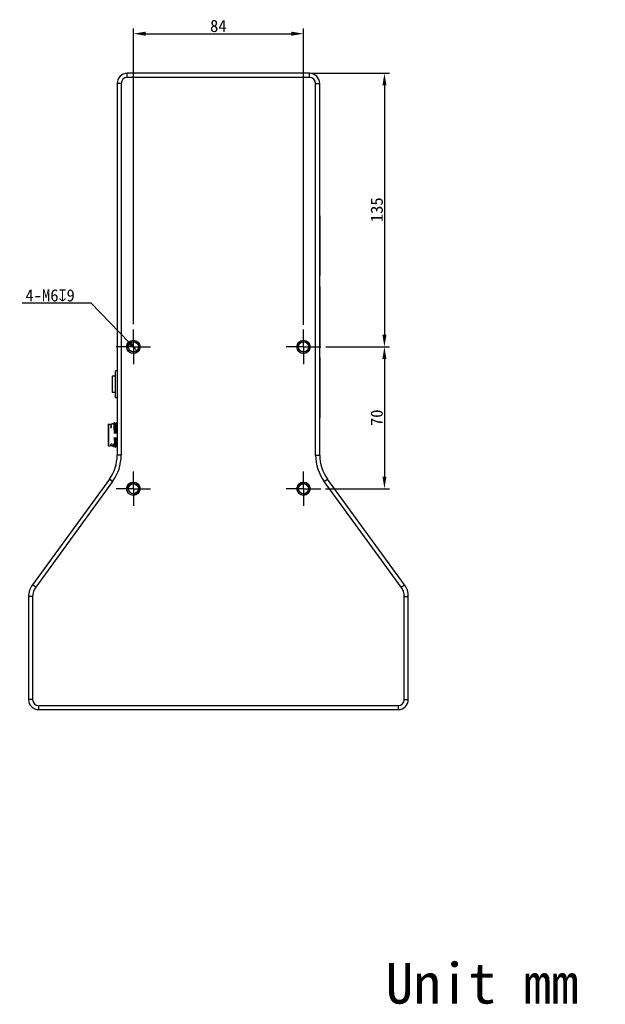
# Model space of a CAD drawing. Header units: millimetres. Extents: x 183 to 967, y 152 to 638.
# Tile 2 of 2: x 677 to 967, y 152 to 638. Entities that reach past the tile are written whole.
import ezdxf

# ---------------------------------------------------------------- set-up
doc = ezdxf.new("R2010")
doc.units = ezdxf.units.MM
doc.header["$LTSCALE"] = 65.34
doc.header["$PDMODE"] = 3
doc.header["$PDSIZE"] = 8
doc.linetypes.add('CENTER', pattern=[0.6, 0.375, -0.075, 0.075, -0.075])
doc.layers.get('0').update_dxf_attribs({"linetype": 'CONTINUOUS'})
doc.layers.get('Defpoints').update_dxf_attribs({"linetype": 'CONTINUOUS'})
for name, color, linetype in [('00_COMPONENTS', 7, 'CONTINUOUS'), ('03_ALL_AXES', 7, 'CONTINUOUS'), ('51__DRAFT_DIMS', 7, 'CONTINUOUS')]:
    doc.layers.add(name, color=color, linetype=linetype)
doc.styles.get("Standard").update_dxf_attribs({"font": 'simfang.ttf'})
doc.dimstyles.new('DIMSTYLE_2', dxfattribs={"dimtxt": 6, "dimasz": 6, "dimexe": 2.5, "dimexo": 0.5, "dimgap": 0.75, "dimtad": 1, "dimdec": 1, "dimdsep": 46, "dimtxsty": 'STANDARD', "dimblk": '_FILLED', "dimblk1": '_FILLED', "dimblk2": '_FILLED', "dimcen": 0.09, "dimclrd": 8, "dimclre": 8, "dimclrt": 256, "dimazin": 2, "dimtp": 0.3, "dimtm": 0.3, "dimtfac": 1, "dimtdec": 1, "dimtofl": 0, "dimtmove": 0, "dimatfit": 3, "dimldrblk": '_FILLED', "dimfxl": 1, "dimtolj": 1, "dimarcsym": 0})
doc.dimstyles.new('DIMSTYLE_3', dxfattribs={"dimtxt": 6, "dimasz": 6, "dimexe": 2.5, "dimexo": 0.5, "dimtad": 1, "dimdsep": 46, "dimtxsty": 'STANDARD', "dimblk": '_FILLED', "dimblk1": '_FILLED', "dimblk2": '_FILLED', "dimcen": 0.09, "dimclrd": 8, "dimclre": 8, "dimclrt": 256, "dimazin": 2, "dimtp": 0.1, "dimtm": 0.1, "dimtfac": 1, "dimtofl": 0, "dimtmove": 0, "dimatfit": 1, "dimldrblk": '_FILLED', "dimfxl": 1, "dimtolj": 1, "dimarcsym": 0})

# ---------------------------------------------------------------- blocks, each defined once
blk = doc.blocks.new('_FILLED')
at = {"color": 0, "linetype": 'ByBlock'}
blk.add_solid([(0, 0), (-1, 0.167), (-1, -0.167)], dxfattribs=at)
blk = doc.blocks.new('*D4')
at = {"layer": '51__DRAFT_DIMS', "color": 8, "lineweight": -2}
for p, q in [((834.6, 476.1), (860.05, 476.1)), ((857.55, 470.1), (857.55, 412.1)), ((828.43, 406.1), (860.05, 406.1))]:
    blk.add_line(p, q, dxfattribs=at)
at = {"layer": 'Defpoints', "color": 0}
for p in [(834.1, 476.1), (827.93, 406.1), (857.55, 406.1)]:
    blk.add_point(p, dxfattribs=at)
at = {"layer": '51__DRAFT_DIMS', "color": 8, "linetype": 'ByBlock', "lineweight": -2, "xscale": 6, "yscale": 6, "zscale": 6}
for p, rotation in [((857.55, 476.1), 90), ((857.55, 406.1), 270)]:
    blk.add_blockref('_FILLED', p, dxfattribs=dict(at, rotation=rotation))
at = {"layer": '51__DRAFT_DIMS', "insert": (850.73, 441.09), "char_height": 6, "attachment_point": 2, "rotation": 90}
blk.add_mtext('\\A1;70', dxfattribs=at)
blk = doc.blocks.new('*D5')
at = {"layer": '51__DRAFT_DIMS', "color": 8, "lineweight": -2}
for p, q in [((733.6, 487.26), (733.6, 633.16)), ((817.6, 487), (817.6, 633.16)), ((739.6, 630.66), (811.6, 630.66))]:
    blk.add_line(p, q, dxfattribs=at)
at = {"layer": 'Defpoints', "color": 0}
for p in [(817.6, 630.66), (733.6, 486.76), (817.6, 486.5)]:
    blk.add_point(p, dxfattribs=at)
at = {"layer": '51__DRAFT_DIMS', "color": 8, "linetype": 'ByBlock', "lineweight": -2, "xscale": 6, "yscale": 6, "zscale": 6, "rotation": 180}
blk.add_blockref('_FILLED', (733.6, 630.66), dxfattribs=at)
at = {"layer": '51__DRAFT_DIMS', "color": 8, "linetype": 'ByBlock', "lineweight": -2, "xscale": 6, "yscale": 6, "zscale": 6}
blk.add_blockref('_FILLED', (817.6, 630.66), dxfattribs=at)
at = {"layer": '51__DRAFT_DIMS', "insert": (775.57, 637.48), "char_height": 6, "attachment_point": 2}
blk.add_mtext('\\A1;84', dxfattribs=at)
blk = doc.blocks.new('*D6')
at = {"layer": '51__DRAFT_DIMS', "color": 8, "lineweight": -2}
for p, q in [((821.6, 611.1), (860.05, 611.1)), ((857.55, 605.1), (857.55, 482.1)), ((828.63, 476.1), (860.05, 476.1))]:
    blk.add_line(p, q, dxfattribs=at)
at = {"layer": 'Defpoints', "color": 0}
for p in [(821.1, 611.1), (828.13, 476.1), (857.55, 476.1)]:
    blk.add_point(p, dxfattribs=at)
at = {"layer": '51__DRAFT_DIMS', "color": 8, "linetype": 'ByBlock', "lineweight": -2, "xscale": 6, "yscale": 6, "zscale": 6}
for p, rotation in [((857.55, 611.1), 90), ((857.55, 476.1), 270)]:
    blk.add_blockref('_FILLED', p, dxfattribs=dict(at, rotation=rotation))
at = {"layer": '51__DRAFT_DIMS', "insert": (850.73, 543.76), "char_height": 6, "attachment_point": 2, "rotation": 90}
blk.add_mtext('\\A1;135', dxfattribs=at)
blk = doc.blocks.new('*D9')
at = {"layer": '51__DRAFT_DIMS', "color": 8, "lineweight": -2}
for p in [(678.66, 497.83), (731.51, 478.26)]:
    blk.add_line(p, (712.58, 497.83), dxfattribs=at)
at = {"layer": 'Defpoints', "color": 0}
for p in [(731.51, 478.26), (735.68, 473.94)]:
    blk.add_point(p, dxfattribs=at)
at = {"layer": '51__DRAFT_DIMS', "color": 8, "linetype": 'ByBlock', "lineweight": -2, "xscale": 6, "yscale": 6, "zscale": 6, "rotation": 314.0371494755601}
blk.add_blockref('_FILLED', (735.68, 473.94), dxfattribs=at)
at = {"layer": '51__DRAFT_DIMS', "insert": (704.68, 504.52), "char_height": 6, "attachment_point": 3}
blk.add_mtext('\\A1;{4-M6{\\fgdt;x}9}', dxfattribs=at)

msp = doc.modelspace()

# ---------------------------------------------------------------- linework, layer by layer
at = {"layer": '00_COMPONENTS'}
for p, q in [((730.596, 609.099), (730.596, 611.099)), ((820.596, 611.099), (730.596, 611.099)), ((820.596, 609.099), (730.596, 609.099)), ((820.596, 609.099), (820.596, 611.099)), ((725.596, 606.099), (725.596, 422.616)), ((727.596, 606.099), (725.596, 606.099)), ((727.596, 606.099), (727.596, 422.616)), ((823.596, 422.616), (823.596, 606.099)), ((823.596, 606.099), (825.596, 606.099)), ((825.596, 422.616), (825.596, 606.099)), ((825.696, 540.799), (825.596, 540.899)), ((825.696, 540.798), (825.696, 511.4)), ((825.696, 538.099), (825.596, 538.099)), ((825.696, 514.099), (825.596, 514.099)), ((825.696, 511.399), (825.596, 511.299)), ((825.696, 505.799), (825.596, 505.899)), ((825.696, 505.798), (825.696, 476.4)), ((825.696, 503.099), (825.596, 503.099)), ((825.696, 479.099), (825.596, 479.099)), ((825.696, 476.399), (825.596, 476.299)), ((825.696, 470.799), (825.596, 470.899)), ((825.696, 468.099), (825.596, 468.099)), ((825.696, 470.798), (825.696, 441.4)), ((724.596, 461.699), (723.196, 461.699)), ((724.596, 463.999), (724.896, 464.299)), ((724.596, 463.999), (724.596, 451.199)), ((725.596, 464.299), (724.896, 464.299)), ((723.096, 461.599), (723.096, 453.599)), ((724.596, 453.499), (723.196, 453.499)), ((724.596, 451.199), (724.896, 450.899)), ((725.596, 450.899), (724.896, 450.899)), ((825.696, 444.099), (825.596, 444.099)), ((721.096, 437.698), (721.096, 427.499)), ((721.296, 437.899), (721.296, 427.299)), ((721.296, 437.899), (722.357, 437.899)), ((722.357, 437.899), (722.37, 437.849)), ((723.187, 437.899), (722.696, 437.899)), ((723.346, 438.057), (723.187, 437.899)), ((723.871, 438.057), (723.346, 438.057)), ((724.176, 438.592), (723.868, 438.059)), ((724.308, 438.598), (724.183, 438.598)), ((724.625, 438.057), (724.316, 438.592)), ((724.871, 438.057), (724.621, 438.057)), ((724.629, 438.05), (724.625, 438.057)), ((725.176, 438.592), (724.868, 438.059)), ((725.308, 438.599), (725.183, 438.599)), ((725.308, 438.599), (725.316, 438.592)), ((725.596, 438.107), (725.316, 438.592)), ((825.696, 441.399), (825.596, 441.299)), ((722.534, 437.349), (722.696, 437.349)), ((722.681, 436.312), (722.64, 436.775)), ((722.696, 435.957), (722.661, 436.31)), ((722.534, 427.849), (722.696, 427.849)), ((723.583, 427.14), (723.583, 428.198)), ((723.583, 428.198), (723.708, 428.198)), ((723.601, 427.818), (723.6, 427.848)), ((723.727, 427.817), (723.727, 427.812)), ((723.727, 427.812), (723.728, 427.793)), ((724.155, 431.438), (724.173, 430.837)), ((724.923, 430.837), (724.905, 431.438)), ((725.155, 431.438), (725.173, 430.837)), ((721.296, 427.299), (722.357, 427.299)), ((722.36, 427.299), (722.359, 427.299)), ((723.187, 427.299), (722.696, 427.299)), ((723.346, 427.14), (723.187, 427.299)), ((723.583, 427.14), (723.346, 427.14)), ((723.583, 427.14), (723.683, 426.966)), ((723.691, 426.959), (723.816, 426.959)), ((723.816, 426.959), (723.824, 426.965)), ((723.824, 426.965), (723.921, 427.133)), ((724.371, 427.14), (723.909, 427.14)), ((724.363, 427.147), (724.367, 427.14)), ((724.367, 427.14), (724.676, 426.605)), ((724.683, 426.599), (724.808, 426.599)), ((724.816, 426.605), (725.124, 427.138)), ((725.371, 427.14), (725.121, 427.14)), ((725.363, 427.147), (725.367, 427.14)), ((725.367, 427.14), (725.596, 426.744)), ((727.596, 422.616), (725.596, 422.616)), ((823.596, 422.616), (825.596, 422.616)), ((721.756, 410.832), (683.766, 358.732)), ((723.372, 409.654), (685.382, 357.553)), ((723.372, 409.654), (721.756, 410.832)), ((827.82, 409.654), (829.436, 410.832)), ((865.81, 357.553), (827.82, 409.654)), ((867.426, 358.732), (829.436, 410.832)), ((685.382, 357.553), (683.766, 358.732)), ((865.81, 357.553), (867.426, 358.732)), ((681.846, 352.84), (681.846, 302.099)), ((683.846, 352.84), (681.846, 352.84)), ((683.846, 352.84), (683.846, 302.099)), ((867.346, 352.84), (869.346, 352.84)), ((867.346, 302.099), (867.346, 352.84)), ((869.346, 302.099), (869.346, 352.84)), ((683.846, 302.099), (681.846, 302.099)), ((867.346, 302.099), (869.346, 302.099)), ((686.846, 299.099), (864.346, 299.099)), ((686.846, 299.099), (686.846, 297.099)), ((686.846, 297.099), (864.346, 297.099)), ((864.346, 299.099), (864.346, 297.099))]:
    msp.add_line(p, q, dxfattribs=at)
msp.add_lwpolyline([(722.357, 437.899), (722.358, 437.892), (722.363, 437.874), (722.37, 437.848)], dxfattribs=at)
for centre, radius in [((733.596, 476.099), 3.3), ((733.596, 476.099), 2.5), ((817.596, 476.099), 3.3), ((817.596, 476.099), 2.5), ((733.596, 406.099), 3.3), ((733.596, 406.099), 2.5), ((817.596, 406.099), 3.3), ((817.596, 406.099), 2.5)]:
    msp.add_circle(centre, radius, dxfattribs=at)
for centre, radius, start, end in [((730.596, 606.099), 5, 90, 180), ((730.596, 606.099), 3, 90, 180), ((820.596, 606.099), 5, 0, 90), ((820.596, 606.099), 3, 0, 90), ((733.596, 476.099), 3, 255, 195), ((817.596, 476.099), 3, 255, 195), ((723.196, 461.599), 0.1, 90, 180), ((723.196, 453.599), 0.1, 180, 270), ((721.296, 437.699), 0.2, 90, 180), ((720.911, 436.843), 1.7, 17.30052, 20.05675), ((720.918, 428.351), 1.693, 339.9412, 342.65212), ((770.043, 430.316), 46.509, 182.61001, 183.04185), ((774.22, 430.519), 50.565, 182.63072, 183.06268), ((736.679, 429.38), 13.024, 186.60515, 186.92438), ((734.804, 429.152), 11.135, 186.92395, 187.26777), ((721.296, 427.499), 0.2, 180, 270), ((705.596, 422.616), 20, 323.90172, 360), ((705.596, 422.616), 22, 323.90172, 360), ((845.596, 422.616), 22, 180, 216.09828), ((845.596, 422.616), 20, 180, 216.09828), ((733.596, 406.099), 3, 255, 195), ((817.596, 406.099), 3, 255, 195), ((691.846, 352.84), 10, 143.90172, 180), ((691.846, 352.84), 8, 143.90172, 180), ((859.346, 352.84), 8, 0, 36.09828), ((859.346, 352.84), 10, 0, 36.09828), ((686.846, 302.099), 5, 180, 270), ((686.846, 302.099), 3, 180, 270), ((864.346, 302.099), 5, 270, 360), ((864.346, 302.099), 3, 270, 360)]:
    msp.add_arc(centre, radius, start, end, dxfattribs=at)
for points, knots in [([(722.37, 437.849), (722.373, 437.839), (722.388, 437.784), (722.405, 437.729), (722.419, 437.685)], [0, 0, 0, 0, 0.1840194, 1, 1, 1, 1]), ([(722.419, 437.685), (722.425, 437.666), (722.453, 437.58), (722.483, 437.494), (722.508, 437.427)], [0, 0, 0, 0, 0.2138258, 1, 1, 1, 1]), ([(723.871, 438.057), (723.877, 438.057), (723.886, 438.033), (723.895, 437.997), (723.906, 437.927), (723.917, 437.834), (723.928, 437.714), (723.939, 437.57), (723.95, 437.401), (723.965, 437.129), (723.984, 436.734), (724.006, 436.202), (724.028, 435.598), (724.043, 435.173), (724.05, 434.95)], [0, 0, 0, 0, 0.0056244, 0.0190771, 0.040913, 0.0711377, 0.1096265, 0.1562226, 0.210696, 0.2727803, 0.4185545, 0.5906851, 0.7857814, 1, 1, 1, 1]), ([(724.176, 438.592), (724.177, 438.593), (724.178, 438.596), (724.181, 438.598), (724.183, 438.598)], [0, 0, 0, 0, 0.3370076, 1, 1, 1, 1]), ([(724.308, 438.598), (724.31, 438.598), (724.313, 438.596), (724.315, 438.593), (724.316, 438.592)], [0, 0, 0, 0, 0.6631755, 1, 1, 1, 1]), ([(724.316, 438.592), (724.316, 438.591), (724.319, 438.585), (724.321, 438.578), (724.323, 438.573)], [0, 0, 0, 0, 0.1963361, 1, 1, 1, 1]), ([(724.8, 434.95), (724.793, 435.163), (724.78, 435.571), (724.759, 436.152), (724.738, 436.669), (724.717, 437.113), (724.696, 437.475), (724.678, 437.724), (724.662, 437.876), (724.652, 437.956), (724.642, 438.011), (724.634, 438.041), (724.629, 438.05)], [0, 0, 0, 0, 0.2056164, 0.3939069, 0.5614873, 0.705341, 0.8228979, 0.9120769, 0.9455188, 0.9713474, 0.9894796, 1, 1, 1, 1]), ([(724.871, 438.057), (724.877, 438.057), (724.886, 438.033), (724.895, 437.997), (724.906, 437.927), (724.917, 437.834), (724.928, 437.714), (724.939, 437.57), (724.95, 437.401), (724.965, 437.129), (724.984, 436.734), (725.006, 436.202), (725.028, 435.598), (725.043, 435.173), (725.05, 434.95)], [0, 0, 0, 0, 0.0056246, 0.0190773, 0.0409131, 0.0711378, 0.1096266, 0.1562227, 0.2106961, 0.2727804, 0.4185546, 0.5906852, 0.7857815, 1, 1, 1, 1]), ([(725.176, 438.592), (725.177, 438.593), (725.178, 438.596), (725.181, 438.599), (725.183, 438.599)], [0, 0, 0, 0, 0.3367236, 1, 1, 1, 1]), ([(725.316, 438.592), (725.317, 438.59), (725.323, 438.577), (725.326, 438.563), (725.328, 438.551)], [0, 0, 0, 0, 0.1720679, 1, 1, 1, 1]), ([(725.328, 438.551), (725.336, 438.515), (725.348, 438.419), (725.364, 438.243), (725.38, 438.006), (725.404, 437.573), (725.432, 436.901), (725.464, 435.96), (725.497, 434.871), (725.541, 433.267), (725.573, 432.03), (725.596, 431.196)], [0, 0, 0, 0, 0.0153225, 0.0393138, 0.071791, 0.112397, 0.216064, 0.345838, 0.4959789, 0.659912, 1, 1, 1, 1]), ([(722.534, 437.349), (722.547, 437.308), (722.598, 437.12), (722.626, 436.926), (722.64, 436.775)], [0, 0, 0, 0, 0.2227484, 1, 1, 1, 1]), ([(722.64, 436.775), (722.643, 436.741), (722.653, 436.598), (722.657, 436.455), (722.657, 436.346)], [0, 0, 0, 0, 0.2372805, 1, 1, 1, 1]), ([(724.05, 434.95), (724.054, 434.816), (724.072, 434.256), (724.089, 433.696), (724.101, 433.271)], [0, 0, 0, 0, 0.2403676, 1, 1, 1, 1]), ([(724.851, 433.271), (724.847, 433.416), (724.831, 433.975), (724.814, 434.535), (724.8, 434.95)], [0, 0, 0, 0, 0.2580155, 1, 1, 1, 1]), ([(725.05, 434.95), (725.054, 434.816), (725.072, 434.256), (725.089, 433.696), (725.101, 433.271)], [0, 0, 0, 0, 0.2403676, 1, 1, 1, 1]), ([(722.508, 427.771), (722.499, 427.746), (722.468, 427.66), (722.44, 427.574), (722.419, 427.512)], [0, 0, 0, 0, 0.2856031, 1, 1, 1, 1]), ([(722.639, 428.421), (722.635, 428.367), (722.613, 428.173), (722.576, 427.981), (722.534, 427.846)], [0, 0, 0, 0, 0.2777203, 1, 1, 1, 1]), ([(723.683, 426.966), (723.678, 426.974), (723.671, 427.002), (723.661, 427.053), (723.652, 427.128), (723.637, 427.27), (723.619, 427.503), (723.608, 427.703), (723.601, 427.818)], [0, 0, 0, 0, 0.0356821, 0.0969986, 0.1842816, 0.2973644, 0.599649, 1, 1, 1, 1]), ([(723.741, 427.882), (723.738, 427.907), (723.726, 428.012), (723.716, 428.117), (723.708, 428.198)], [0, 0, 0, 0, 0.2351229, 1, 1, 1, 1]), ([(723.728, 427.793), (723.734, 427.673), (723.744, 427.505), (723.76, 427.297), (723.771, 427.179), (723.781, 427.087), (723.792, 427.018), (723.801, 426.982), (723.81, 426.959), (723.816, 426.959)], [0, 0, 0, 0, 0.4289537, 0.5998076, 0.7406719, 0.8510731, 0.9307208, 0.9796512, 1, 1, 1, 1]), ([(723.909, 427.14), (723.902, 427.14), (723.885, 427.152), (723.857, 427.204), (723.826, 427.316), (723.79, 427.505), (723.769, 427.657), (723.758, 427.744)], [0, 0, 0, 0, 0.0334647, 0.0878298, 0.2784407, 0.583173, 1, 1, 1, 1]), ([(724.173, 430.837), (724.181, 430.588), (724.196, 430.108), (724.219, 429.422), (724.242, 428.805), (724.266, 428.273), (724.286, 427.887), (724.302, 427.63), (724.314, 427.477), (724.326, 427.353), (724.337, 427.258), (724.348, 427.192), (724.357, 427.158), (724.363, 427.147)], [0, 0, 0, 0, 0.2022238, 0.3894226, 0.5574545, 0.7026062, 0.8216808, 0.8705997, 0.9120716, 0.9458697, 0.9718388, 0.9898638, 1, 1, 1, 1]), ([(725.121, 427.14), (725.114, 427.14), (725.104, 427.17), (725.094, 427.214), (725.082, 427.299), (725.07, 427.411), (725.058, 427.556), (725.046, 427.731), (725.034, 427.936), (725.016, 428.263), (724.996, 428.735), (724.971, 429.369), (724.947, 430.08), (724.931, 430.578), (724.923, 430.837)], [0, 0, 0, 0, 0.0055552, 0.0192401, 0.0415304, 0.0723804, 0.1116339, 0.1590792, 0.2144243, 0.2773546, 0.4243982, 0.5966949, 0.7901116, 1, 1, 1, 1]), ([(725.173, 430.837), (725.181, 430.588), (725.196, 430.108), (725.219, 429.422), (725.242, 428.806), (725.266, 428.273), (725.286, 427.888), (725.302, 427.63), (725.314, 427.478), (725.326, 427.353), (725.337, 427.258), (725.348, 427.192), (725.356, 427.158), (725.363, 427.147)], [0, 0, 0, 0, 0.2021766, 0.3893372, 0.5573428, 0.7024829, 0.8215625, 0.8704906, 0.9119763, 0.9457923, 0.971783, 0.9898331, 1, 1, 1, 1]), ([(722.371, 427.348), (722.369, 427.336), (722.371, 427.322), (722.366, 427.3), (722.36, 427.299)], [0, 0, 0, 0, 0.6864384, 1, 1, 1, 1]), ([(722.419, 427.512), (722.408, 427.48), (722.39, 427.426), (722.374, 427.371), (722.371, 427.348)], [0, 0, 0, 0, 0.5916856, 1, 1, 1, 1]), ([(723.691, 426.959), (723.689, 426.959), (723.686, 426.962), (723.684, 426.965), (723.683, 426.966)], [0, 0, 0, 0, 0.662951, 1, 1, 1, 1]), ([(724.676, 426.605), (724.677, 426.604), (724.678, 426.601), (724.681, 426.599), (724.683, 426.599)], [0, 0, 0, 0, 0.3366736, 1, 1, 1, 1]), ([(724.808, 426.599), (724.811, 426.599), (724.813, 426.601), (724.815, 426.604), (724.816, 426.605)], [0, 0, 0, 0, 0.6632658, 1, 1, 1, 1])]:
    msp.add_open_spline(points, degree=3, knots=knots, dxfattribs=at)
at = {"layer": '03_ALL_AXES', "linetype": 'CENTER'}
for p, q in [((733.596, 476.099), (733.596, 484.599)), ((817.596, 476.099), (817.596, 484.599)), ((733.596, 476.099), (725.096, 476.099)), ((733.596, 476.099), (733.596, 467.599)), ((733.596, 476.099), (742.096, 476.099)), ((817.596, 476.099), (809.096, 476.099)), ((817.596, 476.099), (826.096, 476.099)), ((817.596, 476.099), (817.596, 467.599)), ((733.596, 406.099), (733.596, 414.599)), ((817.596, 406.099), (817.596, 414.599)), ((733.596, 406.099), (725.096, 406.099)), ((733.596, 406.099), (733.596, 397.599)), ((733.596, 406.099), (742.096, 406.099)), ((817.596, 406.099), (809.096, 406.099)), ((817.596, 406.099), (826.096, 406.099)), ((817.596, 406.099), (817.596, 397.599))]:
    msp.add_line(p, q, dxfattribs=at)

# ---------------------------------------------------------------- texts
at = {"insert": (858.159, 171.977), "char_height": 20, "attachment_point": 1}
msp.add_mtext('Unit mm', dxfattribs=at)

# ---------------------------------------------------------------- dimensions: what is measured, and where the dimension line sits
at = {"layer": '51__DRAFT_DIMS', "color": 4}
dim = msp.add_linear_dim(base=(817.596, 630.663), p1=(733.596, 486.758), p2=(817.596, 486.504), dimstyle='DIMSTYLE_2', dxfattribs=at)
dim.commit()
dim.dimension.update_dxf_attribs({"geometry": '*D5', "text_midpoint": (775.567, 630.663), "dimtype": 160})
for base, p1, p2, picture, middle in [((857.552, 476.099), (821.096, 611.099), (828.129, 476.099), '*D6', (857.552, 543.763)), ((857.552, 406.099), (834.098, 476.099), (827.927, 406.099), '*D4', (857.552, 441.093))]:
    dim = msp.add_linear_dim(base=base, p1=p1, p2=p2, angle=270, dimstyle='DIMSTYLE_2', dxfattribs=at)
    dim.commit()
    dim.dimension.update_dxf_attribs({"geometry": picture, "text_midpoint": middle, "dimtype": 160})
dim = msp.add_diameter_dim_2p(p1=(731.51, 478.255), p2=(735.681, 473.942), text='{4-M<>{\\fgdt;x}9}', dimstyle='DIMSTYLE_3', override={"dimtih": 1, "dimtoh": 1, "dimpost": '<>'}, dxfattribs=at)
dim.commit()
dim.dimension.update_dxf_attribs({"geometry": '*D9', "text_midpoint": (691.67, 497.828), "dimtype": 163})

doc.saveas('drawing.dxf')
